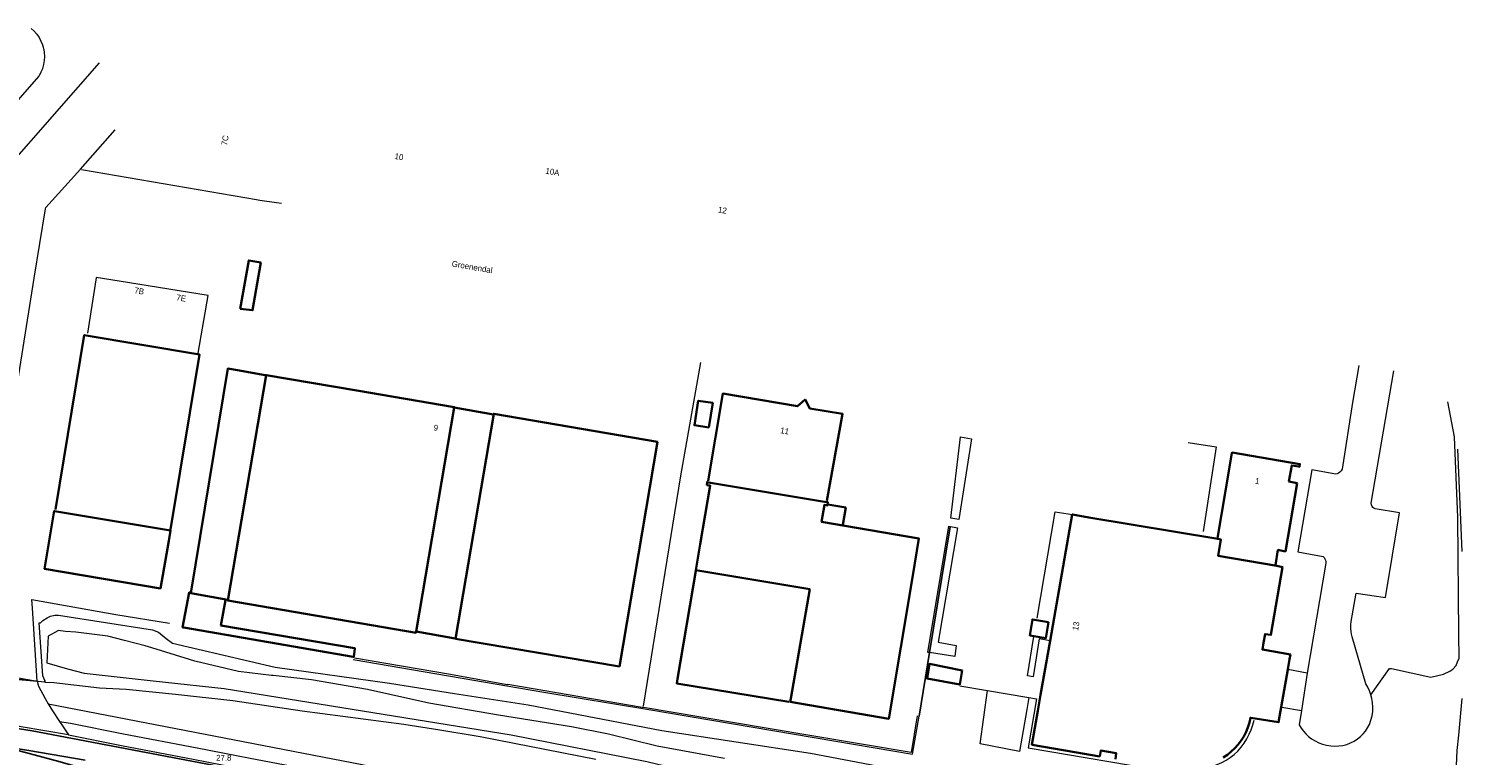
# Model space of a CAD drawing. Header units: metres. Extents: x 169249 to 194689, y 406250 to 412203.
# Tile 76 of 256: x 172452 to 172695, y 406577 to 406700. Entities that reach past the tile are written whole.
import ezdxf
from ezdxf.enums import TextEntityAlignment as Align

# ---------------------------------------------------------------- set-up
doc = ezdxf.new("R2010")
doc.units = ezdxf.units.M
for name, color, linetype, lineweight in [('BGT_NLCS_N264$0$B-WE-GW-WATERGANG_INSTEEK-G', 252, 'CONTINUOUS', 18), ('BGT_NLCS_N264$0$B-WE-GW-WATERGANG_SLOOT_BODEM-G', 252, 'CONTINUOUS', 18), ('BGT_NLCS_N264$0$B-WE-GW-WATERGANG_WATERLIJN-G', 252, 'CONTINUOUS', 18), ('BGT_NLCS_N264$0$B-WE-IE-TERREINAFSCHEIDING_KUNSTMATIG_HEKWERK-G', 252, 'BGT_NLCS_N264$0$IE-TERREINAFSCHEIDING-KUNSTMATIG', 18), ('BGT_NLCS_N264$0$B-WE-IE-TERREINAFSCHEIDING_KUNSTMATIG_MUUR-G', 252, 'BGT_NLCS_N264$0$IE-TERREINAFSCHEIDING-KUNSTMATIG-DICHT', 18), ('BGT_NLCS_N264$0$B-WE-OG-TOPOGRAFIE_BEBOUWING-G', 252, 'CONTINUOUS', 35), ('BGT_NLCS_N264$0$B-WE-OG-TOPOGRAFIE_CULTUURSCHEIDING-G', 252, 'CONTINUOUS', 18), ('BGT_NLCS_N264$0$B-WE-OG-TOPOGRAFIE_WATER-GV', 252, 'CONTINUOUS', 18), ('BGT_NLCS_N264$0$B-WE-OG-TOPOGRAFIE_WEG_BERM-GV', 252, 'CONTINUOUS', 18), ('BGT_NLCS_N264$0$B-WE-OG-TOPOGRAFIE_WEG_RIJWEG-GV', 252, 'CONTINUOUS', 18), ('BGT_NLCS_N264$0$B-WE-OG-TOPOGRAFIE_WEG_VERHARD-G', 252, 'CONTINUOUS', 18), ('X-XX-AL-REFERENTIE-G', 7, 'CONTINUOUS', 18)]:
    doc.layers.add(name, color=color, linetype=linetype, lineweight=lineweight)
for name, color, linetype in [('BGT_NLCS_N264$0$B-WE-IE-TERREINAFSCHEIDING_KUNSTMATIG_HEKWERK_RASTER-G', 252, 'CONTINUOUS'), ('BGT_NLCS_N264$0$B-WE-OG-TOPOGRAFIE_WEG_INRIT-GV', 252, 'CONTINUOUS'), ('BGT_NLCS_N264$0$B-WE-VW-MARKERING-G', 252, 'CONTINUOUS'), ('BGT_NLCS_N264$0$Label_Nummeraanduidingreeks', 252, 'CONTINUOUS'), ('BGT_NLCS_N264$0$Label_Openbareruimte', 252, 'CONTINUOUS'), ('BGT_NLCS_N264$0$Label_Puntobject', 252, 'CONTINUOUS')]:
    doc.layers.add(name, color=color, linetype=linetype)
doc.styles.add('BGT_NLCS_N264$0$STANDARD', font='txt')
doc.linetypes.add('BGT_NLCS_N264$0$IE-TERREINAFSCHEIDING-KUNSTMATIG', pattern='A,4,[82,NLCS.SHX,S=0.75,R=90,X=0,Y=0],4,-2', length=10)
doc.linetypes.add('BGT_NLCS_N264$0$IE-TERREINAFSCHEIDING-KUNSTMATIG-DICHT', pattern='A,8,-1,[82,NLCS.SHX,S=0.75,R=90,X=0,Y=0],-1', length=10)

# ---------------------------------------------------------------- blocks, each defined once
blk = doc.blocks.new('BGT_NLCS_N264')
at = {"layer": 'BGT_NLCS_N264$0$B-WE-GW-WATERGANG_INSTEEK-G'}
blk.add_line((172454.75, 406589.15, 17.27), (172454.66, 406589.39, 17.3), dxfattribs=at)
for points in [[(172454.66, 406589.39, 17.3), (172454.34, 406590.21, 17.41), (172453.69, 406599.19, 17.53), (172453.94, 406599.23, 17.55), (172453.97, 406599.26, 17.57), (172454.33, 406599.59, 17.82), (172455.05, 406600.05, 17.9), (172455.65, 406600.36, 17.91), (172456.38, 406600.49, 17.93), (172456.98, 406600.51, 17.94), (172472.95, 406598.03, 17.95), (172473.99, 406597.6, 17.97), (172475.27, 406596.54, 17.98), (172476.36, 406595.76, 17.99), (172493.76, 406591.66, 17.9), (172513.21, 406588.95, 17.8), (172524.2, 406587.23, 17.77), (172536.75, 406585.27, 17.73), (172559.45, 406580.94, 17.61), (172584.66, 406577.09, 17.36), (172595.99, 406574.91, 17)], [(172694.34, 406574.97, 15.99), (172694.48, 406577.54, 16.02), (172694.72, 406580.13, 16.05), (172695.31, 406586.36, 16.12)], [(172695.28, 406611.32, 16.07), (172694.56, 406628.7, 16.12)]]:
    blk.add_polyline3d(points, dxfattribs=at)
at = {"layer": 'BGT_NLCS_N264$0$B-WE-GW-WATERGANG_SLOOT_BODEM-G'}
blk.add_polyline3d([(172455.24, 406596.93, 15.75), (172455.03, 406592.4, 16.04), (172458.54, 406591.42, 15.88), (172461.33, 406590.64, 15.75), (172473.08, 406589.37, 15.75), (172485.14, 406588.06, 15.74), (172533.83, 406580.2, 15.68), (172556.88, 406575.65, 15.72), (172593.8, 406566.76, 15.65), (172614.02, 406560.85, 15.69), (172627.59, 406556.89, 15.72), (172661.82, 406546.58, 15.83), (172675.27, 406544.7, 15.71), (172681.96, 406543.66, 15.74), (172687.04, 406543.76, 15.71), (172691.54, 406545.06, 15.76), (172695.88, 406547.12, 15.67)], dxfattribs=at)
at = {"layer": 'BGT_NLCS_N264$0$B-WE-GW-WATERGANG_WATERLIJN-G'}
blk.add_polyline3d([(172570.05, 406576.2, 15.8), (172558.65, 406578.27, 15.8), (172550.38, 406580.3, 15.8), (172544.1, 406581.58, 15.8), (172531.72, 406583.55, 15.8), (172519.89, 406585.59, 15.8), (172509.43, 406587.91, 15.8), (172499.95, 406589.54, 15.8), (172493.45, 406590.26, 15.8), (172493.18, 406590.29, 15.8), (172487.54, 406590.95, 15.8), (172480.15, 406592.71, 15.8), (172479.24, 406592.99, 15.8), (172472.83, 406594.99, 15.8), (172471.73, 406595.33, 15.8), (172468.2, 406596.22, 15.8), (172465.37, 406596.93, 15.8), (172459.94, 406597.6, 15.8), (172458.17, 406597.74, 15.84), (172456.96, 406597.91, 15.84), (172456.9, 406597.87, 15.83), (172455.24, 406596.93, 15.75)], dxfattribs=at)
at = {"layer": 'BGT_NLCS_N264$0$B-WE-IE-TERREINAFSCHEIDING_KUNSTMATIG_HEKWERK-G'}
blk.add_polyline3d([(172556.3, 406585.06, 18.07), (172562.64, 406624.18, 18.05), (172566.04, 406643.42, 18.1)], dxfattribs=at)
at = {"layer": 'BGT_NLCS_N264$0$B-WE-IE-TERREINAFSCHEIDING_KUNSTMATIG_HEKWERK_RASTER-G'}
for p, q in [((172604.87, 406594.15, 17.93), (172608.35, 406615.48, 17.97)), ((172603.11, 406583.36, 17.91), (172604.87, 406594.15, 17.93))]:
    blk.add_line(p, q, dxfattribs=at)
at = {"layer": 'BGT_NLCS_N264$0$B-WE-IE-TERREINAFSCHEIDING_KUNSTMATIG_MUUR-G'}
for points in [[(172438.11, 406615.19, 18.01), (172443.46, 406614.5, 18.08), (172445.33, 406614.26, 18.11), (172445.92, 406614.19, 18.12), (172452.85, 406657.72, 17.85), (172454.8, 406669.47, 17.85), (172454.83, 406669.71, 17.85), (172458.08, 406673.28, 17.9), (172460.74, 406676.2, 17.95), (172466.64, 406682.92, 17.95)], [(172507.04, 406593.01, 17.95), (172539.42, 406587.44, 17.95), (172557.22, 406584.52, 17.95), (172585.29, 406579.74, 17.93), (172602, 406576.93, 17.89), (172603.11, 406583.36, 17.91)], [(172602.79, 406583.41, 19.71), (172601.78, 406577.2, 19.75), (172576.78, 406581.39, 19.87), (172556.29, 406584.83, 19.96), (172556.11, 406584.84, 20.65), (172533.29, 406588.73, 20.64), (172533.19, 406588.7, 19.85), (172523.54, 406590.43, 19.94), (172507.23, 406593.21, 19.97)]]:
    blk.add_polyline3d(points, dxfattribs=at)
at = {"layer": 'BGT_NLCS_N264$0$B-WE-OG-TOPOGRAFIE_BEBOUWING-G'}
for p, q in [((172524.17, 406635.74, 25.08), (172517.73, 406597.73, 25.08)), ((172524.17, 406635.74, 24.13), (172524.06, 406635.76, 24.13)), ((172530.84, 406634.57, 24.13), (172524.17, 406635.74, 24.13)), ((172517.73, 406597.73, 24.13), (172517.64, 406597.74, 24.13)), ((172524.32, 406596.54, 24.13), (172517.73, 406597.73, 24.13))]:
    blk.add_line(p, q, dxfattribs=at)
for points in [[(172487.82, 406652.54, 19.68), (172489.96, 406652.27, 19.68), (172491.34, 406660.4, 19.68), (172489.29, 406660.74, 19.68), (172487.82, 406652.54, 19.68)], [(172456.51, 406618.44, 23.07), (172461.38, 406648.05, 23.07), (172480.96, 406644.75, 23.07), (172476.01, 406615.07, 23.07)], [(172485.72, 406603.12, 24.03), (172479.45, 406604.26, 24.03), (172485.73, 406642.36, 24.03), (172485.73, 406642.37, 24.03), (172487.4, 406642.08, 24.03), (172492.09, 406641.25, 24.03)], [(172517.73, 406597.73, 25.08), (172517.7, 406597.52, 25.08), (172485.74, 406603.01, 25.08), (172492.25, 406641.26, 25.08), (172492.25, 406641.27, 25.08), (172507.66, 406638.64, 25.08), (172524.18, 406635.83, 25.08), (172524.17, 406635.74, 25.08)], [(172567.38, 406632.38, 20), (172564.97, 406632.76, 20), (172565.61, 406636.9, 20), (172568.06, 406636.54, 20), (172567.38, 406632.38, 20)], [(172587.42, 406619.9, 21.21), (172590.11, 406634.7, 21.21), (172584.53, 406635.6, 21.21), (172583.74, 406637.12, 21.21), (172582.44, 406635.97, 21.21), (172569.77, 406638.13, 21.21), (172567.28, 406623.31, 21.21)], [(172552.24, 406591.79, 25.08), (172558.68, 406629.96, 25.08), (172530.88, 406634.69, 25.08), (172524.41, 406596.5, 25.08), (172552.24, 406591.79, 25.08)], [(172653.78, 406613.59, 25.24), (172655.13, 406621.59, 25.24), (172656.21, 406628.01, 25.24), (172656.23, 406628.1, 25.24), (172667.76, 406626.17, 25.24), (172667.7, 406625.71, 25.24), (172667.57, 406625.73, 25.24), (172666.38, 406625.94, 25.24), (172665.89, 406623.19, 25.24), (172666.14, 406623.14, 25.24), (172667.28, 406622.93, 25.24), (172665.28, 406611.34, 25.24), (172664.25, 406611.53, 25.24), (172664.01, 406611.58, 25.24), (172663.6, 406609.02, 25.24)], [(172567.06, 406622.58, 22.88), (172567.62, 406622.51, 22.88), (172567.66, 406622.5, 22.88), (172565.94, 406612.56, 22.88), (172565.18, 406608.16, 22.88), (172565.2, 406608.16, 22.88), (172584.53, 406604.95, 22.88), (172581.34, 406586.38, 22.88), (172581.23, 406585.78, 22.88), (172597.99, 406582.93, 22.88), (172602.03, 406607.26, 22.88), (172603.07, 406613.52, 22.88), (172586.55, 406616.35, 22.88), (172587.02, 406619.24, 22.88), (172587.57, 406619.15, 22.88), (172587.58, 406619.23, 22.88), (172587.63, 406619.68, 22.88), (172587.07, 406619.77, 22.88), (172567.7, 406622.99, 22.88), (172567.12, 406623.09, 22.88), (172567.06, 406622.58, 22.88)], [(172590.13, 406615.84, 21.25), (172590.66, 406618.8, 21.25), (172587.62, 406619.29, 21.25)], [(172476.02, 406614.89, 24.28), (172456.29, 406618.19, 24.28), (172456.27, 406618.2, 24.28), (172455.19, 406611.75, 24.28), (172454.63, 406608.4, 24.28), (172474.3, 406605.05, 24.28), (172475.73, 406613.15, 24.28), (172476.03, 406614.89, 24.28), (172476.02, 406614.89, 24.28)], [(172665.68, 406591.27, 25.31), (172665.99, 406593.04, 25.31), (172666.13, 406593.84, 25.31), (172661.4, 406594.68, 25.31), (172661.59, 406595.82, 25.31), (172661.84, 406597.31, 25.31), (172661.84, 406597.31, 25.31), (172662.83, 406597.16, 25.31), (172664.81, 406608.68, 25.31), (172663.81, 406608.86, 25.31), (172653.88, 406610.59, 25.31), (172654.33, 406613.35, 25.31), (172653.8, 406613.44, 25.31), (172631.9, 406617.11, 25.31), (172629.13, 406617.58, 25.31), (172629.1, 406617.58, 25.31), (172625.34, 406596.16, 25.31)], [(172565.19, 406608.05, 21.2), (172562.08, 406589.7, 21.2), (172561.95, 406588.93, 21.2), (172581, 406585.78, 21.2)], [(172485.33, 406603.08, 20.57), (172484.57, 406598.74, 20.49), (172507.27, 406594.88, 20.53), (172507.33, 406594.87, 20.53), (172507.11, 406593.41, 20.42), (172507.02, 406593.43, 20.42), (172478.26, 406598.4, 20.37), (172478.06, 406598.44, 20.37), (172479.17, 406604.34, 20.56), (172479.27, 406604.33, 20.56), (172479.4, 406604.31, 20.57)], [(172625.06, 406599.31, 20.25), (172624.62, 406596.62, 20.25), (172621.93, 406597.06, 20.25), (172622.34, 406599.78, 20.25), (172625.06, 406599.31, 20.25)], [(172625.34, 406596.16, 25.31), (172623.74, 406587.01, 25.31), (172623.26, 406584.27, 25.31), (172622.25, 406578.52, 25.31), (172622.28, 406578.51, 25.31), (172629.56, 406577.24, 25.31)], [(172610.42, 406591.14, 19.98), (172610, 406588.73, 19.98), (172604.47, 406589.74, 19.98), (172604.85, 406592.22, 19.98), (172610.42, 406591.14, 19.98)], [(172629.56, 406577.24, 25.31), (172633.77, 406576.51, 25.31)], [(172633.78, 406576.53, 25.31), (172633.96, 406577.54, 25.31), (172636.58, 406577.07, 25.31), (172636.43, 406576.09, 25.31)], [(172654.73, 406576.35, 25.31), (172655.44, 406576.82, 25.31), (172656.11, 406577.35, 25.31), (172656.72, 406577.92, 25.31), (172657.28, 406578.55, 25.31), (172657.79, 406579.22, 25.31), (172658.23, 406579.93, 25.31), (172658.61, 406580.68, 25.31), (172658.93, 406581.46, 25.31), (172659.18, 406582.26, 25.31), (172659.36, 406583.08, 25.31), (172659.42, 406583.07, 25.31), (172664.13, 406582.34, 25.31), (172664.13, 406582.36, 25.31), (172665.68, 406591.27, 25.31)]]:
    blk.add_polyline3d(points, dxfattribs=at)
at = {"layer": 'BGT_NLCS_N264$0$B-WE-OG-TOPOGRAFIE_CULTUURSCHEIDING-G'}
blk.add_polyline3d([(172679.81, 406587.01, 17.86), (172682.98, 406591.43, 17.92), (172683.28, 406591.43, 17.9), (172689.99, 406590, 17.04), (172692.13, 406590.47, 16.85), (172693.21, 406590.99, 16.65), (172693.72, 406591.34, 16.55), (172694.29, 406591.99, 16.41), (172694.53, 406592.59, 16.4), (172694.77, 406593.21, 16.4), (172694.73, 406597.26, 16.4), (172694.57, 406617.11, 16.43), (172694, 406630.78, 16.48), (172692.88, 406636.71, 16.7)], dxfattribs=at)
at = {"layer": 'BGT_NLCS_N264$0$B-WE-OG-TOPOGRAFIE_WATER-GV'}
for p, q in [((172454.66, 406589.39, 14.61), (172454.68, 406589.16, 17.28)), ((172454.68, 406589.16, 17.28), (172454.75, 406589.15, 17.27))]:
    blk.add_line(p, q, dxfattribs=at)
blk.add_polyline3d([(172454.75, 406589.15, 17.27), (172456.22, 406589.09, 17.11), (172463.97, 406588.17, 16.95), (172468.51, 406587.97, 16.97), (172476.88, 406587.07, 17), (172486.62, 406586.04, 17), (172498.35, 406584.28, 16.91), (172515.65, 406582.03, 16.86), (172521.74, 406581.05, 16.85), (172528.58, 406579.89, 16.85), (172548.22, 406576.06, 16.87)], dxfattribs=at)
at = {"layer": 'BGT_NLCS_N264$0$B-WE-OG-TOPOGRAFIE_WEG_BERM-GV'}
for points in [[(172454.68, 406589.16, 17.28), (172453.53, 406589.27, 17.45), (172453.37, 406589.29, 17.44)], [(172453.37, 406589.29, 17.44), (172453.58, 406588.44, 17.43), (172454.75, 406586.38, 17.39), (172455.27, 406585.46, 17.38)], [(172455.27, 406585.46, 17.38), (172455.95, 406584.25, 17.36), (172457.15, 406582.47, 17.29)], [(172455.27, 406585.46, 17.38), (172508.57, 406575.14, 17.39), (172565.99, 406561.95, 17.44), (172671.75, 406534.13, 17.55), (172683.95, 406530.84, 17.62), (172686.86, 406530.44, 17.66), (172688.31, 406530.5, 17.7), (172689.4, 406530.62, 17.7), (172690.68, 406530.84, 17.7), (172693.29, 406531.64, 17.73), (172695.01, 406532.39, 17.74), (172699.06, 406534.96, 17.73), (172701.11, 406536.62, 17.72), (172702.48, 406538.55, 17.67), (172703.05, 406539.58, 17.66), (172703.57, 406540.74, 17.64), (172704.21, 406542.94, 17.59), (172704.43, 406544.28, 17.54), (172704.94, 406560.17, 17.27)], [(172457.15, 406582.47, 17.29), (172457.77, 406581.56, 17.32), (172458.69, 406580.18, 17.29)], [(172457.15, 406582.47, 17.29), (172459.05, 406582.15, 17.29), (172468.05, 406580.38, 17.32), (172480.53, 406577.96, 17.32), (172484.89, 406577.13, 17.32), (172489.54, 406576.25, 17.32), (172497.57, 406574.68, 17.32), (172507.36, 406572.63, 17.33), (172528.65, 406568.04, 17.36), (172546.34, 406563.87, 17.37), (172557.73, 406561.21, 17.37), (172565.11, 406559.49, 17.37), (172566.51, 406559.16, 17.37), (172580.9, 406555.45, 17.37), (172608.38, 406548.24, 17.39), (172636.54, 406540.85, 17.42), (172646.68, 406538.07, 17.42), (172655.19, 406535.8, 17.4), (172663.41, 406533.52, 17.43), (172671.01, 406531.46, 17.51), (172670.49, 406529.53, 17.51)], [(172458.69, 406580.18, 17.29), (172467.67, 406578.41, 17.32), (172480.15, 406575.99, 17.32), (172484.52, 406575.16, 17.32), (172489.16, 406574.29, 17.32), (172497.17, 406572.72, 17.32), (172506.95, 406570.68, 17.33), (172528.21, 406566.09, 17.36), (172545.88, 406561.92, 17.37), (172557.28, 406559.26, 17.37), (172564.65, 406557.54, 17.37), (172566.03, 406557.22, 17.37), (172580.39, 406553.51, 17.37), (172607.87, 406546.3, 17.39), (172636.02, 406538.92, 17.42), (172646.16, 406536.14, 17.42), (172654.66, 406533.88, 17.4), (172661.34, 406532.05, 17.58), (172662.88, 406531.59, 17.43), (172670.49, 406529.53, 17.51)]]:
    blk.add_polyline3d(points, dxfattribs=at)
at = {"layer": 'BGT_NLCS_N264$0$B-WE-OG-TOPOGRAFIE_WEG_INRIT-GV'}
blk.add_line((172453.37, 406589.29, 17.44), (172449.58, 406589.65, 17.41), dxfattribs=at)
at = {"layer": 'BGT_NLCS_N264$0$B-WE-OG-TOPOGRAFIE_WEG_RIJWEG-GV'}
blk.add_line((172458.69, 406580.18, 17.29), (172441.17, 406583.15, 17.27), dxfattribs=at)
at = {"layer": 'BGT_NLCS_N264$0$B-WE-OG-TOPOGRAFIE_WEG_VERHARD-G'}
for p, q in [((172625.41, 406596.15, 17.89), (172625.34, 406596.16, 17.89)), ((172449.57, 406590, 17.5), (172453.36, 406589.33, 17.49)), ((172665.68, 406591.27, 17.94), (172665.64, 406591.28, 17.94)), ((172669.01, 406590.68, 17.94), (172668.02, 406584.32, 17.91)), ((172610.01, 406588.49, 17.82), (172614.7, 406587.71, 17.84)), ((172614.7, 406587.71, 17.84), (172621.71, 406586.53, 17.86)), ((172664.71, 406584.9, 17.89), (172668.02, 406584.32, 17.91))]:
    blk.add_line(p, q, dxfattribs=at)
for points in [[(172442.92, 406670.33, 17.56), (172453.98, 406682.9, 17.56), (172455.51, 406684.63, 17.56), (172463.98, 406694.27, 17.56)], [(172452.36, 406700.09, 17.47), (172452.86, 406699.63, 17.48), (172453.31, 406699.12, 17.49), (172453.69, 406698.56, 17.5), (172454.02, 406697.96, 17.51), (172454.27, 406697.34, 17.52), (172454.39, 406696.94, 17.53), (172454.4, 406696.9, 17.53), (172454.46, 406696.68, 17.53), (172454.48, 406696.53, 17.53), (172454.57, 406696.05, 17.54), (172454.57, 406696.01, 17.54), (172454.57, 406696.01, 17.54), (172454.61, 406695.33, 17.54), (172454.58, 406694.65, 17.54), (172454.46, 406693.97, 17.54), (172454.28, 406693.32, 17.54), (172454.28, 406693.31, 17.54), (172454.26, 406693.27, 17.54), (172454.08, 406692.82, 17.54), (172454.02, 406692.68, 17.54), (172453.69, 406692.08, 17.54), (172453.61, 406691.98, 17.54), (172444.6, 406681.7, 17.54)], [(172494.88, 406670.41, 17.55), (172493.99, 406670.53, 17.55), (172491.19, 406670.92, 17.55), (172490.6, 406671, 17.55), (172460.9, 406676.12, 17.66)], [(172480.73, 406644.97, 17.92), (172482.42, 406654.77, 17.92), (172467.28, 406657.21, 17.92), (172463.4, 406657.84, 17.92), (172463.39, 406657.79, 17.92), (172461.9, 406648.41, 17.92)], [(172677.74, 406642.89, 17.92), (172676.66, 406636.59, 17.92), (172674.92, 406625.28, 17.92), (172674.75, 406625.01, 17.92), (172674.52, 406624.78, 17.92), (172674.31, 406624.63, 17.92), (172674.08, 406624.53, 17.91), (172673.83, 406624.46, 17.91), (172669.78, 406625.2, 17.9), (172667.4, 406611.28, 17.91), (172671.68, 406610.45, 17.92), (172671.86, 406610.28, 17.93), (172671.99, 406610.08, 17.93), (172672.09, 406609.86, 17.94), (172672.16, 406609.6, 17.94), (172672.18, 406609.34, 17.94), (172669.01, 406590.68, 17.94)], [(172679.81, 406587.01, 17.86), (172679.58, 406587.66, 17.88), (172679.28, 406588.28, 17.89), (172678.93, 406588.87, 17.9), (172676.63, 406596.83, 17.91), (172676.51, 406597.29, 17.92), (172676.44, 406597.76, 17.92), (172676.4, 406598.23, 17.93), (172676.41, 406598.84, 17.93), (172676.48, 406599.44, 17.94), (172677.29, 406604.26, 17.94), (172682.26, 406603.53, 17.94), (172684.66, 406617.89, 17.84), (172680.51, 406618.56, 17.89), (172680.32, 406618.66, 17.9), (172680.16, 406618.79, 17.91), (172680.02, 406618.96, 17.92), (172679.9, 406619.22, 17.92), (172679.86, 406619.5, 17.92), (172683.69, 406641.99, 17.89)], [(172609.87, 406616.76, 17.89), (172608.48, 406617, 17.92), (172610.13, 406630.81, 17.9), (172612.01, 406630.47, 17.91), (172609.87, 406616.76, 17.89)], [(172648.77, 406629.84, 17.82), (172653.51, 406629.11, 17.86), (172651.32, 406614.72, 17.86)], [(172623.13, 406599.98, 17.89), (172626.18, 406618.05, 17.92), (172629.13, 406617.58, 17.92), (172629.15, 406617.57, 17.92)], [(172604.87, 406594.15, 17.97), (172604.61, 406594.18, 17.98), (172608.15, 406615.63, 17.94), (172609.65, 406615.34, 17.92), (172606.35, 406595.9, 17.98)], [(172453.36, 406589.33, 17.49), (172452.58, 406601.69, 17.79), (172452.49, 406603.16, 17.82), (172466.75, 406600.62, 17.8), (172475.82, 406599.15, 17.75)], [(172606.35, 406595.9, 17.98), (172609.41, 406595.37, 17.9), (172609.16, 406593.52, 17.9), (172604.87, 406594.15, 17.97)], [(172625.34, 406596.16, 17.89), (172623.49, 406596.47, 17.89), (172622.46, 406590.06, 17.89), (172621.49, 406590.22, 17.89), (172622.56, 406596.87, 17.89)], [(172669.01, 406590.68, 17.94), (172665.69, 406591.27, 17.94), (172665.68, 406591.27, 17.94)], [(172621.71, 406586.53, 17.86), (172621.37, 406584.52, 17.84), (172620.17, 406577.37, 17.79), (172613.46, 406578.64, 17.74), (172614.7, 406587.71, 17.84)], [(172621.71, 406586.53, 17.86), (172623.05, 406586.31, 17.87), (172621.64, 406577.99, 17.83), (172645.65, 406573.92, 17.83), (172648.45, 406573.42, 17.88), (172648.59, 406574.42, 17.91), (172649.46, 406574.36, 17.9), (172650.34, 406574.38, 17.9), (172651.21, 406574.46, 17.89), (172652.08, 406574.62, 17.89), (172652.92, 406574.84, 17.88), (172653.72, 406575.13, 17.88), (172654.49, 406575.48, 17.88), (172655.23, 406575.89, 17.89), (172655.93, 406576.35, 17.89), (172656.6, 406576.87, 17.89), (172657.22, 406577.44, 17.89), (172657.79, 406578.09, 17.89), (172658.3, 406578.79, 17.89), (172658.75, 406579.52, 17.89), (172659.15, 406580.28, 17.89), (172659.48, 406581.07, 17.89), (172659.76, 406581.88, 17.9), (172659.97, 406582.7, 17.9)], [(172668.02, 406584.32, 17.91), (172667.64, 406581.87, 17.92), (172667.97, 406581.33, 17.91), (172668.34, 406580.81, 17.91), (172668.76, 406580.34, 17.9), (172669.23, 406579.9, 17.9), (172669.73, 406579.52, 17.89), (172670.33, 406579.15, 17.89), (172670.95, 406578.84, 17.89), (172671.61, 406578.6, 17.9), (172672.29, 406578.43, 17.9), (172672.98, 406578.33, 17.9), (172673.67, 406578.28, 17.89), (172674.37, 406578.31, 17.87), (172675.05, 406578.41, 17.86), (172675.72, 406578.58, 17.85), (172676.37, 406578.83, 17.83), (172676.99, 406579.14, 17.82), (172677.53, 406579.49, 17.81), (172678.03, 406579.89, 17.81), (172678.48, 406580.35, 17.8), (172678.89, 406580.84, 17.79), (172679.25, 406581.38, 17.79), (172679.55, 406581.94, 17.78), (172679.81, 406582.66, 17.79), (172680, 406583.4, 17.8), (172680.11, 406584.15, 17.82), (172680.14, 406584.91, 17.83), (172680.09, 406585.67, 17.84), (172679.98, 406586.35, 17.85), (172679.81, 406587.01, 17.86)]]:
    blk.add_polyline3d(points, dxfattribs=at)
at = {"layer": 'BGT_NLCS_N264$0$B-WE-VW-MARKERING-G', "linetype": 'Continuous'}
blk.add_polyline3d([(172670.46, 406529.3, 17.55), (172658.73, 406532.44, 17.46), (172628.03, 406540.69, 17.49), (172576.64, 406554.16, 17.45), (172557.19, 406558.95, 17.42), (172524.98, 406566.44, 17.4), (172507.56, 406570.24, 17.39), (172498.88, 406572.02, 17.39), (172484.41, 406574.84, 17.39), (172452.54, 406580.86, 17.31), (172437.75, 406583.21, 17.27), (172426.4, 406585.14, 17.33), (172414.53, 406587.15, 17.31), (172408.81, 406588.2, 17.3), (172397.13, 406590.51, 17.33), (172385.74, 406592.99, 17.3), (172347.19, 406601.93, 17.28), (172315.93, 406609.31, 17.2), (172289.14, 406615.99, 17.14), (172251.29, 406625.39, 17.13), (172198.97, 406638.24, 17.16), (172191.94, 406639.81, 17.17), (172165.58, 406645.72, 17.2)], dxfattribs=at)
at = {"layer": 'BGT_NLCS_N264$0$B-WE-VW-MARKERING-G'}
for points in [[(172461.54, 406575.88, 17.38), (172451.97, 406577.51, 17.38), (172447.62, 406578.19, 17.37)], [(172447.62, 406578.19, 17.37), (172457.26, 406575.61, 17.36), (172483.09, 406568.17, 17.45), (172495.52, 406565.26, 17.5), (172520.79, 406559.88, 17.53), (172543.03, 406554.95, 17.53)]]:
    blk.add_polyline3d(points, dxfattribs=at)
at = {"layer": 'BGT_NLCS_N264$0$Label_Nummeraanduidingreeks', "color": 7, "lineweight": 18, "style": 'BGT_NLCS_N264$0$STANDARD'}
for s, rotation, p in [('7C', 80.2, (172485.26, 406681.12)), ('10', -9.8, (172514.81, 406678.34)), ('10A', -9.5, (172540.86, 406675.77)), ('12', -9.5, (172569.72, 406669.27)), ('7B', -9.6, (172470.71, 406655.55)), ('7E', -9.6, (172477.83, 406654.35)), ('9', -9.6, (172521.06, 406632.32)), ('11', -10, (172580.29, 406631.79)), ('1', -9.6, (172660.52, 406623.28)), ('13', 80.4, (172629.72, 406598.66))]:
    blk.add_text(s, height=1, rotation=rotation, dxfattribs=at).set_placement(p, align=Align.MIDDLE)
at = {"layer": 'BGT_NLCS_N264$0$Label_Openbareruimte', "color": 252, "lineweight": 18, "style": 'BGT_NLCS_N264$0$STANDARD'}
blk.add_text('Groenendal', height=1, rotation=-9.613, dxfattribs=at).set_placement((172527.23, 406659.64), align=Align.MIDDLE)
at = {"layer": 'BGT_NLCS_N264$0$Label_Puntobject', "lineweight": 18, "style": 'BGT_NLCS_N264$0$STANDARD'}
blk.add_text('27.8', height=1, dxfattribs=at).set_placement((172485.05, 406576.29, 17.45), align=Align.MIDDLE)

msp = doc.modelspace()

# ---------------------------------------------------------------- block references
at = {"layer": 'X-XX-AL-REFERENTIE-G'}
msp.add_blockref('BGT_NLCS_N264', (0, 0), dxfattribs=at)

doc.saveas('drawing.dxf')
